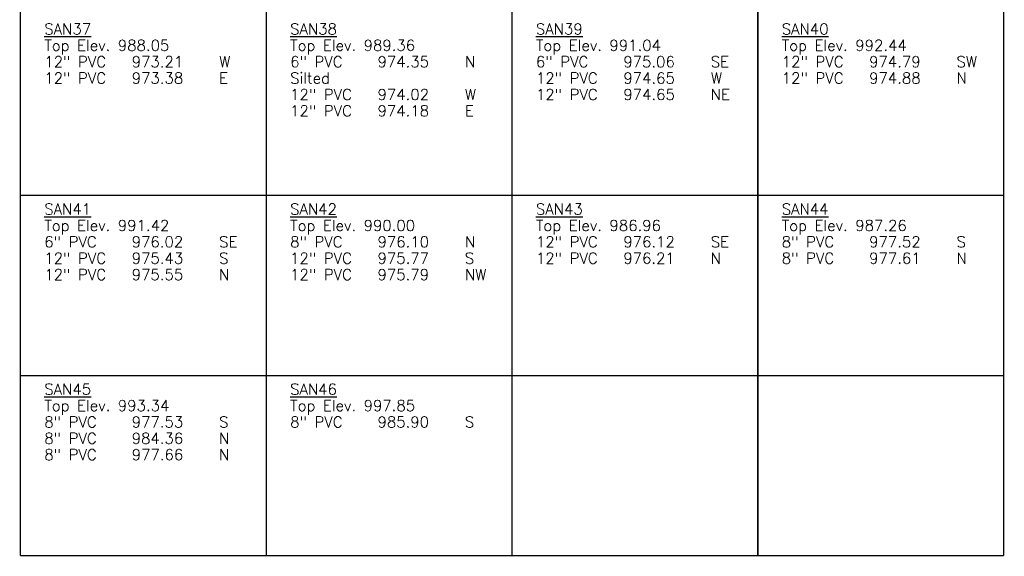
# Model space of a CAD drawing. Extents: x 2300122 to 2305194, y 360020 to 364238.
# Tile 1 of 93: x 2300122 to 2300302, y 361586 to 361685. Entities that reach past the tile are written whole.
import ezdxf

# ---------------------------------------------------------------- set-up
doc = ezdxf.new("R2010")
doc.units = 0
doc.header["$LTSCALE"] = 20
doc.header["$MEASUREMENT"] = 0
doc.layers.add('UT_X_Sanitary_Text', color=7, linetype='Continuous')
doc.styles.add('Simplex Normal (0.14)', font='Simplex.shx')

msp = doc.modelspace()

# ---------------------------------------------------------------- linework, layer by layer
at = {"layer": 'UT_X_Sanitary_Text', "const_width": 0.25, "flags": 128}
for points in [[(2300121.83, 361981.46), (2300121.83, 361586.31)], [(2300166.83, 361981.46), (2300166.83, 361586.31)], [(2300211.83, 361981.46), (2300211.83, 361586.31)], [(2300256.83, 361981.46), (2300256.83, 361586.31)], [(2300301.83, 361981.46), (2300301.83, 361586.31)], [(2300121.83, 361652.31), (2300301.83, 361652.31)], [(2300121.83, 361619.31), (2300301.83, 361619.31)], [(2300121.83, 361586.31), (2300301.83, 361586.31)]]:
    msp.add_lwpolyline(points, dxfattribs=at)

# ---------------------------------------------------------------- texts
at = {"layer": 'UT_X_Sanitary_Text', "char_height": 2, "width": 38.4472, "attachment_point": 1, "line_spacing_factor": 0.9, "style": 'Simplex Normal (0.14)'}
for s, insert in [('\\pxql;{\\LSAN37\\P}Top Elev. 988.05\\P12" PVC ^I973.21 ^IW\\P12" PVC ^I973.38 ^IE', (2300126.21, 361683.81)), ('\\pxql;{\\LSAN38\\P}Top Elev. 989.36\\P6" PVC ^I974.35 ^IN\\PSilted\\P12" PVC ^I974.02 ^IW\\P12" PVC ^I974.18 ^IE', (2300171.21, 361683.81)), ('\\pxql;{\\LSAN39\\P}Top Elev. 991.04\\P6" PVC ^I975.06 ^ISE\\P12" PVC ^I974.65 ^IW\\P12" PVC ^I974.65 ^INE', (2300216.21, 361683.81)), ('\\pxql;{\\LSAN40\\P}Top Elev. 992.44\\P12" PVC ^I974.79 ^ISW\\P12" PVC ^I974.88 ^IN', (2300261.21, 361683.81)), ('\\pxql;{\\LSAN41\\P}Top Elev. 991.42\\P6" PVC ^I976.02 ^ISE\\P12" PVC ^I975.43 ^IS\\P12" PVC ^I975.55 ^IN', (2300126.21, 361650.81)), ('\\pxql;{\\LSAN42\\P}Top Elev. 990.00\\P8" PVC ^I976.10 ^IN\\P12" PVC ^I975.77 ^IS\\P12" PVC ^I975.79 ^INW', (2300171.21, 361650.81)), ('\\pxql;{\\LSAN43\\P}Top Elev. 986.96\\P12" PVC ^I976.12 ^ISE\\P12" PVC ^I976.21 ^IN', (2300216.21, 361650.81)), ('\\pxql;{\\LSAN44\\P}Top Elev. 987.26\\P8" PVC ^I977.52 ^IS\\P8" PVC ^I977.61 ^IN', (2300261.21, 361650.81)), ('\\pxql;{\\LSAN45\\P}Top Elev. 993.34\\P8" PVC ^I977.53 ^IS\\P8" PVC ^I984.36 ^IN\\P8" PVC ^I977.66 ^IN', (2300126.21, 361617.81)), ('\\pxql;{\\LSAN46\\P}Top Elev. 997.85\\P8" PVC ^I985.90 ^IS', (2300171.21, 361617.81))]:
    msp.add_mtext(s, dxfattribs=dict(at, insert=insert))

doc.saveas('drawing.dxf')
